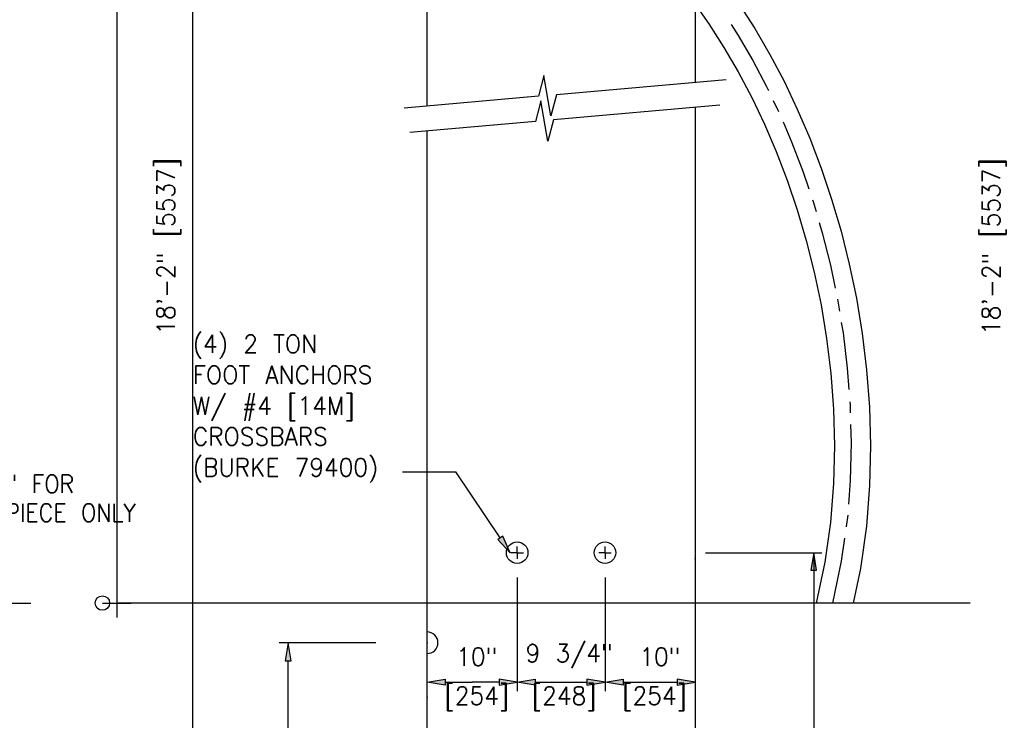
# Model space of a CAD drawing. Extents: x -23 to 2859, y -15 to 3983.
# Tile 30 of 48: x 74 to 142, y 116 to 165. Entities that reach past the tile are written whole.
import ezdxf
from ezdxf.enums import TextEntityAlignment as Align

# ---------------------------------------------------------------- set-up
doc = ezdxf.new("R2010")
doc.units = 0
doc.header["$LTSCALE"] = 25.4
doc.header["$MEASUREMENT"] = 0
doc.layers.get('0').update_dxf_attribs({"linetype": 'CONTINUOUS'})
for name, color, linetype in [('BDR-TEXT', 1, 'CONTINUOUS'), ('DWG-LINES', 7, 'CONTINUOUS'), ('FORM', 1, 'CONTINUOUS'), ('LABELS', 7, 'CONTINUOUS'), ('LEV_PAD', 7, 'CONTINUOUS'), ('PAN_RS', 7, 'CONTINUOUS'), ('PAN_TS', 7, 'CONTINUOUS'), ('POINTS', 1, 'CONTINUOUS'), ('RS_LABELS', 7, 'CONTINUOUS')]:
    doc.layers.add(name, color=color, linetype=linetype)
doc.styles.add('TXT_SHX', font='txt.shx')

# ---------------------------------------------------------------- blocks, each defined once
blk = doc.blocks.new('SO3_PN')
at = {"linetype": 'CONTINUOUS'}
for points in [[(126.66, 58.48), (127.33, 58.48), (127, 60.48)], [(144.43, 56.42), (144.43, 55.76), (142.43, 56.09)], [(150.43, 56.42), (150.43, 55.76), (152.43, 56.09)], [(154.43, 56.42), (154.43, 55.76), (152.43, 56.09)], [(160.18, 56.42), (160.18, 55.76), (162.18, 56.09)], [(164.18, 56.42), (164.18, 55.76), (162.18, 56.09)], [(170.18, 56.42), (170.18, 55.76), (172.18, 56.09)]]:
    blk.add_hatch(color=7, dxfattribs=at).paths.add_polyline_path(points)
at = {"layer": 'PAN_RS', "linetype": 'CONTINUOUS'}
blk.add_hatch(color=7, dxfattribs=at).paths.add_polyline_path([(150.82, 72.32), (150.27, 71.95), (151.66, 70.48)])
at = {"layer": 'RS_LABELS', "linetype": 'CONTINUOUS'}
blk.add_hatch(color=7, dxfattribs=at).paths.add_polyline_path([(185.02, 68.53), (185.67, 68.53), (185.35, 70.48)])
at = {"color": 7, "linetype": 'CONTINUOUS'}
for p, q in [((172.18, 68.8), (172.18, 55.09)), ((152.43, 67.72), (152.43, 55.09)), ((152.43, 66.97), (152.43, 55.09)), ((162.18, 67.72), (162.18, 55.09)), ((162.18, 66.97), (162.18, 55.09)), ((136.75, 60.48), (126, 60.48)), ((127, 26.48), (127, 58.48)), ((142.43, 55.43), (142.43, 57.09)), ((144.43, 56.09), (147.43, 56.09)), ((150.43, 56.09), (147.43, 56.09)), ((154.43, 56.09), (160.18, 56.09)), ((164.18, 56.09), (170.18, 56.09))]:
    blk.add_line(p, q, dxfattribs=at)
for points in [[(126.66, 58.48), (127.33, 58.48), (127, 60.48)], [(144.43, 56.42), (144.43, 55.76), (142.43, 56.09)], [(150.43, 56.42), (150.43, 55.76), (152.43, 56.09)], [(154.43, 56.42), (154.43, 55.76), (152.43, 56.09)], [(160.18, 56.42), (160.18, 55.76), (162.18, 56.09)], [(164.18, 56.42), (164.18, 55.76), (162.18, 56.09)], [(170.18, 56.42), (170.18, 55.76), (172.18, 56.09)]]:
    blk.add_lwpolyline(points, close=True, dxfattribs=at)
at = {"layer": 'DWG-LINES', "color": 2, "linetype": 'CONTINUOUS'}
for points in [[(175.63, 122.98), (156.79, 121.33), (156.16, 118.98), (155.38, 123.46), (154.8, 121.16), (139.87, 119.85)], [(174.91, 120.16), (156.46, 118.54), (155.83, 116.19), (155.05, 120.67), (154.46, 118.37), (140.5, 117.15)]]:
    blk.add_lwpolyline(points, dxfattribs=at)
at = {"layer": 'LABELS', "color": 253, "linetype": 'CONTINUOUS'}
for p, q in [((139.69, 79.46), (145.62, 79.46)), ((152.43, 70.48), (152.43, 71.16)), ((162.18, 70.48), (162.18, 71.16)), ((152.43, 70.48), (151.74, 70.48)), ((152.43, 70.48), (152.43, 69.79)), ((152.43, 70.48), (153.12, 70.48)), ((162.18, 70.48), (161.49, 70.48)), ((162.18, 70.48), (162.87, 70.48)), ((162.18, 70.48), (162.18, 69.79))]:
    blk.add_line(p, q, dxfattribs=at)
for centre in [(152.43, 70.48), (162.18, 70.48)]:
    blk.add_circle(centre, 1.2, dxfattribs=at)
blk.add_arc((142.43, 60.48), 1.2, 270, 90, dxfattribs=at)
at = {"layer": 'LEV_PAD', "color": 1, "linetype": 'CONTINUOUS'}
for p, q in [((142.43, 120.07), (142.43, 199.78)), ((172.18, 199.78), (172.18, 122.68)), ((172.18, 119.92), (172.18, 24.48)), ((142.43, 24.48), (142.43, 117.31))]:
    blk.add_line(p, q, dxfattribs=at)
at = {"layer": 'PAN_RS', "color": 7, "linetype": 'CONTINUOUS'}
blk.add_line((150.54, 72.14), (145.62, 79.46), dxfattribs=at)
blk.add_lwpolyline([(150.82, 72.32), (150.27, 71.95), (151.66, 70.48)], close=True, dxfattribs=at)
at = {"layer": 'PAN_TS', "color": 24, "linetype": 'CONTINUOUS'}
for p in [(172.18, 69.8), (127, 60.48), (142.43, 60.48), (152.43, 56.09), (162.18, 56.09), (172.18, 56.09), (142.43, 54.43)]:
    blk.add_point(p, dxfattribs=at)
at = {"layer": 'RS_LABELS', "color": 7, "linetype": 'CONTINUOUS'}
for p, q in [((173.35, 70.48), (186.25, 70.48)), ((185.35, 70.48), (185.35, 24.48))]:
    blk.add_line(p, q, dxfattribs=at)
blk.add_lwpolyline([(185.02, 68.53), (185.67, 68.53), (185.35, 70.48)], close=True, dxfattribs=at)
at = {"color": 5, "linetype": 'CONTINUOUS', "style": 'TXT_SHX', "width": 0.95}
for s, p in [('9 3/4" ', (159.05, 58.32)), ('10" ', (148.79, 57.92)), ('10" ', (169.11, 57.92))]:
    blk.add_text(s, height=2, dxfattribs=at).set_placement(p, align=Align.CENTER)
at = {"layer": 'LABELS', "color": 253, "linetype": 'CONTINUOUS', "style": 'TXT_SHX', "width": 0.9}
for s, p in [('BAR "G" FOR', (86.62, 77.11)), ('"HME" PIECE ONLY', (86.53, 73.92))]:
    blk.add_text(s, height=2, dxfattribs=at).set_placement(p)
at = {"layer": 'POINTS', "color": 253, "linetype": 'CONTINUOUS', "style": 'TXT_SHX', "width": 0.95}
for s, p in [('(4) 2 TON', (116.43, 92.66)), ('FOOT ANCHORS', (116.43, 89.23)), ('W/ #4 [14M]', (116.43, 85.8)), ('CROSSBARS', (116.43, 82.38)), ('(BURKE 79400)', (116.43, 78.95))]:
    blk.add_text(s, height=2, dxfattribs=at).set_placement(p)
at = {"layer": 'RS_LABELS', "color": 5, "linetype": 'CONTINUOUS', "style": 'TXT_SHX', "width": 0.95}
for s, p in [('[254]', (147.95, 53.6)), ('[248]', (157.65, 53.6)), ('[254]', (167.68, 53.6))]:
    blk.add_text(s, height=2, dxfattribs=at).set_placement(p, align=Align.CENTER)
blk = doc.blocks.new('SO3_P0')
at = {"linetype": 'CONTINUOUS'}
for points in [[(126.66, 58.48), (127.33, 58.48), (127, 60.48)], [(144.43, 56.42), (144.43, 55.76), (142.43, 56.09)], [(150.43, 56.42), (150.43, 55.76), (152.43, 56.09)], [(154.43, 56.42), (154.43, 55.76), (152.43, 56.09)], [(160.18, 56.42), (160.18, 55.76), (162.18, 56.09)], [(164.18, 56.42), (164.18, 55.76), (162.18, 56.09)], [(170.18, 56.42), (170.18, 55.76), (172.18, 56.09)]]:
    blk.add_hatch(color=7, dxfattribs=at).paths.add_polyline_path(points)
at = {"layer": 'PAN_RS', "linetype": 'CONTINUOUS'}
blk.add_hatch(color=7, dxfattribs=at).paths.add_polyline_path([(150.82, 72.32), (150.27, 71.95), (151.66, 70.48)])
at = {"layer": 'RS_LABELS', "linetype": 'CONTINUOUS'}
blk.add_hatch(color=7, dxfattribs=at).paths.add_polyline_path([(185.02, 68.53), (185.67, 68.53), (185.35, 70.48)])
at = {"color": 7, "linetype": 'CONTINUOUS'}
for p, q in [((172.18, 68.8), (172.18, 55.09)), ((152.43, 67.72), (152.43, 55.09)), ((152.43, 66.97), (152.43, 55.09)), ((162.18, 67.72), (162.18, 55.09)), ((162.18, 66.97), (162.18, 55.09)), ((136.75, 60.48), (126, 60.48)), ((127, 26.48), (127, 58.48)), ((142.43, 55.43), (142.43, 57.09)), ((144.43, 56.09), (147.43, 56.09)), ((150.43, 56.09), (147.43, 56.09)), ((154.43, 56.09), (160.18, 56.09)), ((164.18, 56.09), (170.18, 56.09))]:
    blk.add_line(p, q, dxfattribs=at)
for points in [[(126.66, 58.48), (127.33, 58.48), (127, 60.48)], [(144.43, 56.42), (144.43, 55.76), (142.43, 56.09)], [(150.43, 56.42), (150.43, 55.76), (152.43, 56.09)], [(154.43, 56.42), (154.43, 55.76), (152.43, 56.09)], [(160.18, 56.42), (160.18, 55.76), (162.18, 56.09)], [(164.18, 56.42), (164.18, 55.76), (162.18, 56.09)], [(170.18, 56.42), (170.18, 55.76), (172.18, 56.09)]]:
    blk.add_lwpolyline(points, close=True, dxfattribs=at)
at = {"layer": 'DWG-LINES', "color": 2, "linetype": 'CONTINUOUS'}
for points in [[(175.63, 122.98), (156.79, 121.33), (156.16, 118.98), (155.38, 123.46), (154.8, 121.16), (139.87, 119.85)], [(174.91, 120.16), (156.46, 118.54), (155.83, 116.19), (155.05, 120.67), (154.46, 118.37), (140.5, 117.15)]]:
    blk.add_lwpolyline(points, dxfattribs=at)
at = {"layer": 'LABELS', "color": 253, "linetype": 'CONTINUOUS'}
for p, q in [((139.69, 79.46), (145.62, 79.46)), ((152.43, 70.48), (152.43, 71.16)), ((162.18, 70.48), (162.18, 71.16)), ((152.43, 70.48), (151.74, 70.48)), ((152.43, 70.48), (152.43, 69.79)), ((152.43, 70.48), (153.12, 70.48)), ((162.18, 70.48), (161.49, 70.48)), ((162.18, 70.48), (162.87, 70.48)), ((162.18, 70.48), (162.18, 69.79))]:
    blk.add_line(p, q, dxfattribs=at)
for centre in [(152.43, 70.48), (162.18, 70.48)]:
    blk.add_circle(centre, 1.2, dxfattribs=at)
blk.add_arc((142.43, 60.48), 1.2, 270, 90, dxfattribs=at)
at = {"layer": 'LEV_PAD', "color": 1, "linetype": 'CONTINUOUS'}
for p, q in [((142.43, 120.07), (142.43, 199.78)), ((172.18, 199.78), (172.18, 122.68)), ((172.18, 119.92), (172.18, 24.48)), ((142.43, 24.48), (142.43, 117.31))]:
    blk.add_line(p, q, dxfattribs=at)
at = {"layer": 'PAN_RS', "color": 7, "linetype": 'CONTINUOUS'}
blk.add_line((150.54, 72.14), (145.62, 79.46), dxfattribs=at)
blk.add_lwpolyline([(150.82, 72.32), (150.27, 71.95), (151.66, 70.48)], close=True, dxfattribs=at)
at = {"layer": 'PAN_TS', "color": 24, "linetype": 'CONTINUOUS'}
for p in [(172.18, 69.8), (127, 60.48), (142.43, 60.48), (152.43, 56.09), (162.18, 56.09), (172.18, 56.09), (142.43, 54.43)]:
    blk.add_point(p, dxfattribs=at)
at = {"layer": 'RS_LABELS', "color": 7, "linetype": 'CONTINUOUS'}
for p, q in [((173.35, 70.48), (186.25, 70.48)), ((185.35, 70.48), (185.35, 24.48))]:
    blk.add_line(p, q, dxfattribs=at)
blk.add_lwpolyline([(185.02, 68.53), (185.67, 68.53), (185.35, 70.48)], close=True, dxfattribs=at)
at = {"color": 5, "linetype": 'CONTINUOUS', "style": 'TXT_SHX', "width": 0.95}
for s, p in [('9 3/4" ', (159.05, 58.32)), ('10" ', (148.79, 57.92)), ('10" ', (169.11, 57.92))]:
    blk.add_text(s, height=2, dxfattribs=at).set_placement(p, align=Align.CENTER)
at = {"layer": 'LABELS', "color": 253, "linetype": 'CONTINUOUS', "style": 'TXT_SHX', "width": 0.9}
for s, p in [('BAR "G" FOR', (86.62, 77.11)), ('"HME" PIECE ONLY', (86.53, 73.92))]:
    blk.add_text(s, height=2, dxfattribs=at).set_placement(p)
at = {"layer": 'POINTS', "color": 253, "linetype": 'CONTINUOUS', "style": 'TXT_SHX', "width": 0.95}
for s, p in [('(4) 2 TON', (116.43, 92.66)), ('FOOT ANCHORS', (116.43, 89.23)), ('W/ #4 [14M]', (116.43, 85.8)), ('CROSSBARS', (116.43, 82.38)), ('(BURKE 79400)', (116.43, 78.95))]:
    blk.add_text(s, height=2, dxfattribs=at).set_placement(p)
at = {"layer": 'RS_LABELS', "color": 5, "linetype": 'CONTINUOUS', "style": 'TXT_SHX', "width": 0.95}
for s, p in [('[254]', (147.95, 53.6)), ('[248]', (157.65, 53.6)), ('[254]', (167.68, 53.6))]:
    blk.add_text(s, height=2, dxfattribs=at).set_placement(p, align=Align.CENTER)

msp = doc.modelspace()

# ---------------------------------------------------------------- linework, layer by layer
at = {"layer": 'BDR-TEXT', "color": 7, "linetype": 'CONTINUOUS'}
msp.add_line((85.969, 104.187), (85.969, 193.339), dxfattribs=at)
at = {"layer": 'FORM', "color": 7, "linetype": 'CONTINUOUS'}
for p, q in [((80.696, 198.27), (80.696, 124.465)), ((126.24, 159.342), (126.602, 158.584)), ((130.694, 145.546), (130.829, 144.726)), ((131.41, 130.564), (131.298, 129.77)), ((131.298, 129.77), (131.295, 129.752)), ((139.889, 124.465), (80.696, 124.465))]:
    msp.add_line(p, q, dxfattribs=at)
at = {"layer": 'FORM', "color": 1, "linetype": 'CONTINUOUS'}
for p, q in [((80.696, 125.465), (80.696, 123.465)), ((72.729, 124.465), (74.729, 124.465)), ((79.696, 124.465), (81.696, 124.465))]:
    msp.add_line(p, q, dxfattribs=at)
for points in [[(120.675, 166.216), (121.775, 164.657), (122.821, 163.026), (123.813, 161.325), (124.75, 159.553), (125.629, 157.71), (126.45, 155.796), (127.208, 153.811), (127.902, 151.756), (128.527, 149.629), (129.079, 147.432), (129.551, 145.164), (129.937, 142.824), (130.228, 140.414), (130.415, 137.933), (130.485, 135.382), (130.423, 132.759), (130.21, 130.065), (129.82, 127.301), (129.222, 124.465)], [(120.675, 166.216), (121.775, 164.657), (122.821, 163.026), (123.813, 161.325), (124.75, 159.553), (125.629, 157.71), (126.45, 155.796), (127.208, 153.811), (127.902, 151.756), (128.527, 149.629), (129.079, 147.432), (129.551, 145.164), (129.937, 142.824), (130.228, 140.414), (130.415, 137.933), (130.485, 135.382), (130.423, 132.759), (130.21, 130.065), (129.82, 127.301), (129.222, 124.465)], [(123.849, 166.053), (124.954, 164.332), (125.999, 162.539), (126.984, 160.676), (127.907, 158.741), (128.767, 156.736), (129.561, 154.658), (130.287, 152.508), (130.94, 150.286), (131.516, 147.991), (132.009, 145.622), (132.412, 143.178), (132.717, 140.659), (132.913, 138.062), (132.986, 135.386), (132.921, 132.63), (132.696, 129.792), (132.284, 126.868), (131.777, 124.465)]]:
    msp.add_lwpolyline(points, dxfattribs=at)
at = {"layer": 'FORM', "color": 7, "linetype": 'CONTINUOUS'}
for points in [[(123.322, 164.616), (123.809, 163.858), (124.822, 162.12), (125.779, 160.31), (125.905, 160.044)], [(126.917, 157.867), (127.515, 156.472), (128.29, 154.444), (128.708, 153.206)], [(128.962, 152.454), (128.999, 152.344), (129.207, 151.639)], [(129.432, 150.871), (129.638, 150.172), (130.201, 147.927), (130.533, 146.331)], [(130.959, 143.938), (131.078, 143.22), (131.375, 140.758), (131.485, 139.298)], [(131.551, 138.422), (131.566, 138.224), (131.582, 137.659)], [(131.604, 136.858), (131.638, 135.617), (131.575, 132.938), (131.448, 131.335)], [(131.184, 128.959), (130.958, 127.362), (130.347, 124.465)]]:
    msp.add_lwpolyline(points, dxfattribs=at)
at = {"layer": 'FORM', "color": 1, "linetype": 'CONTINUOUS'}
msp.add_circle((79.696, 124.465), 0.5, dxfattribs=at)

# ---------------------------------------------------------------- block references
at = {"layer": 'FORM', "linetype": 'CONTINUOUS', "xscale": 0.625, "yscale": 0.625, "zscale": 0.625}
for name in ['SO3_PN', 'SO3_P0']:
    msp.add_blockref(name, (13.204, 83.913), dxfattribs=at)

# ---------------------------------------------------------------- texts
at = {"layer": 'BDR-TEXT', "color": 5, "linetype": 'CONTINUOUS', "style": 'TXT_SHX', "width": 0.95}
for p in [(84.73, 149.225), (141.978, 149.202)]:
    msp.add_text('18\'-2" [5537]', height=1.2498, rotation=90, dxfattribs=at).set_placement(p, align=Align.CENTER)

doc.saveas('drawing.dxf')
